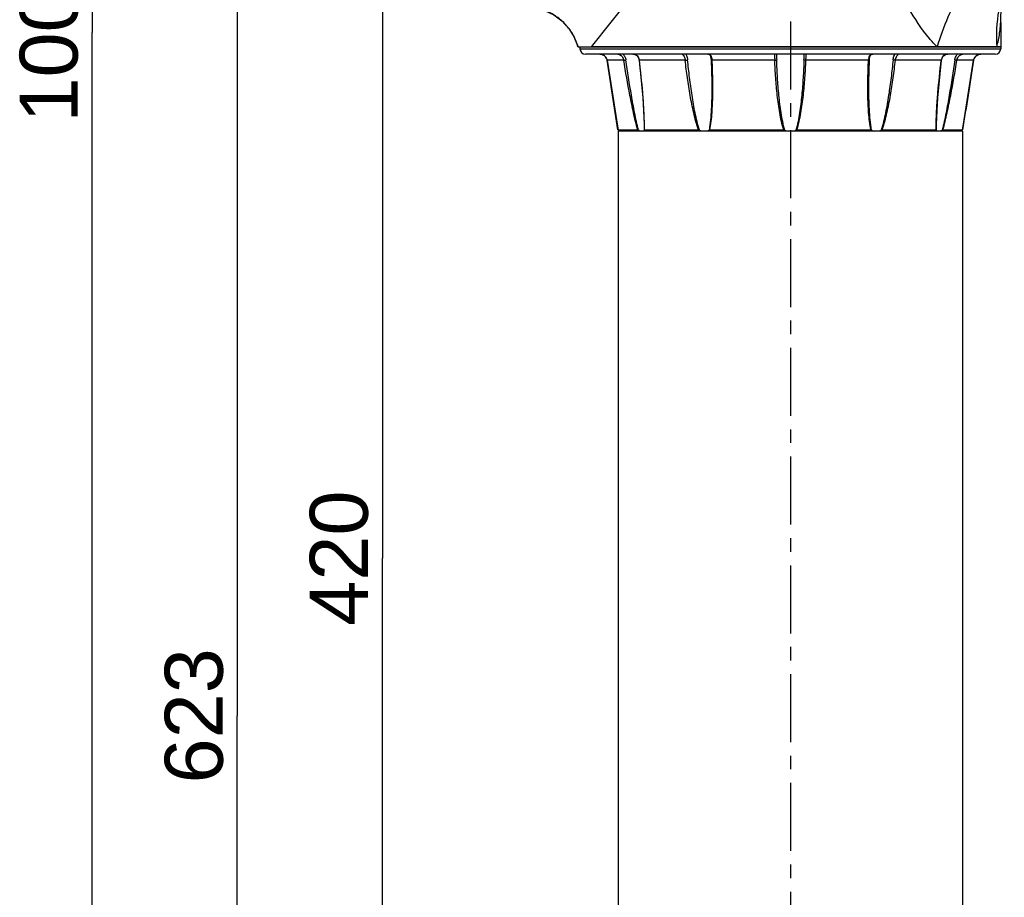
# Model space of a CAD drawing. Header units: millimetres. Extents: x 12 to 2508, y 25 to 1770.
# Tile 24 of 54: x 1243 to 1514, y 664 to 906. Entities that reach past the tile are written whole.
import ezdxf

# ---------------------------------------------------------------- set-up
doc = ezdxf.new("R2010")
doc.units = ezdxf.units.MM
doc.linetypes.add('CENTER', pattern=[0.6, 0.375, -0.075, 0.075, -0.075])
for name, color, linetype in [('ARM1_ABL4', 7, 'Continuous'), ('ARM1_PIPE_PBL5', 7, 'Continuous'), ('COVER_M_PBL14', 7, 'Continuous'), ('COVER_M_PBL25', 7, 'Continuous'), ('FLANGE_ARM1_PBL35', 7, 'Continuous'), ('FLANGE_E_PBL3', 7, 'Continuous'), ('HOLDER_M_PBL28', 7, 'Continuous'), ('HOLDER_M_PBL36', 7, 'Continuous'), ('MODULE_M_ABL1', 7, 'Continuous'), ('MODULE_M_ABL13', 7, 'Continuous'), ('new_view_6_VBL0', 7, 'Continuous')]:
    doc.layers.add(name, color=color, linetype=linetype)
doc.styles.get("Standard").update_dxf_attribs({"font": 'arial.ttf'})
doc.dimstyles.new('DIMSTYLE_4', dxfattribs={"dimtxt": 16, "dimasz": 12, "dimexe": 1, "dimexo": 0.5, "dimgap": 1, "dimtad": 1, "dimdsep": 46, "dimtxsty": 'Standard', "dimblk": '_FILLED', "dimblk1": '_FILLED', "dimblk2": '_FILLED', "dimcen": 0.09, "dimclrt": 134, "dimazin": 2, "dimtp": 0.5, "dimtm": 0.5, "dimtfac": 1, "dimtofl": 0, "dimtmove": 0, "dimatfit": 3, "dimldrblk": '_FILLED', "dimfxl": 1, "dimtolj": 1, "dimarcsym": 0})
doc.dimstyles.new('DIMSTYLE_5', dxfattribs={"dimtxt": 16, "dimasz": 12, "dimexe": 1, "dimexo": 0.5, "dimgap": 1, "dimtad": 1, "dimdsep": 46, "dimtxsty": 'Standard', "dimblk": '_FILLED', "dimblk1": '_FILLED', "dimblk2": '_FILLED', "dimcen": 0.09, "dimclrt": 134, "dimazin": 2, "dimtp": 0.8, "dimtm": 0.8, "dimtfac": 1, "dimtofl": 0, "dimtmove": 0, "dimatfit": 3, "dimldrblk": '_FILLED', "dimfxl": 1, "dimtolj": 1, "dimarcsym": 0})
doc.dimstyles.new('DIMSTYLE_6', dxfattribs={"dimtxt": 16, "dimasz": 12, "dimexe": 1, "dimexo": 0.5, "dimgap": 1, "dimtad": 1, "dimdec": 0, "dimdsep": 46, "dimtxsty": 'Standard', "dimblk": '_FILLED', "dimblk1": '_FILLED', "dimblk2": '_FILLED', "dimcen": 0.09, "dimclrt": 134, "dimazin": 2, "dimtp": 0.8, "dimtm": 0.8, "dimtfac": 1, "dimtdec": 0, "dimtofl": 0, "dimtmove": 0, "dimatfit": 3, "dimldrblk": '_FILLED', "dimfxl": 1, "dimtolj": 1, "dimarcsym": 0})

# ---------------------------------------------------------------- blocks, each defined once
blk = doc.blocks.new('_FILLED')
at = {"color": 0, "linetype": 'ByBlock'}
blk.add_solid([(0, 0), (-1, 0.2), (-1, -0.2)], dxfattribs=at)
blk = doc.blocks.new('*D11')
at = {"color": 134, "transparency": 16777216}
for p, q in [((1982.52, 807.6), (1986.52, 807.6)), ((1982.52, 807.6), (1982.52, 735.1)), ((1982.52, 662.6), (1982.52, 735.1)), ((2153.52, 662.6), (1978.52, 662.6))]:
    blk.add_line(p, q, dxfattribs=at)
at = {"color": 134, "transparency": 16777216, "xscale": 12, "yscale": 12, "zscale": 12}
for p, rotation in [((1982.52, 807.6), 90), ((1982.52, 662.6), 270)]:
    blk.add_blockref('_FILLED', p, dxfattribs=dict(at, rotation=rotation))
at = {"color": 134, "transparency": 16777216, "insert": (1962.52, 735.1), "char_height": 16, "width": 36.8, "attachment_point": 2, "rotation": 90, "line_spacing_factor": 0.9}
blk.add_mtext('145', dxfattribs=at)
blk = doc.blocks.new('*D12')
at = {"color": 134, "transparency": 16777216}
for p, q in [((1978.52, 1227.6), (2016.53, 1227.6)), ((1982.52, 1227.6), (1982.52, 1017.6)), ((1982.52, 807.6), (1982.52, 1017.6)), ((2016.34, 807.6), (1978.52, 807.6))]:
    blk.add_line(p, q, dxfattribs=at)
at = {"color": 134, "transparency": 16777216, "xscale": 12, "yscale": 12, "zscale": 12}
for p, rotation in [((1982.52, 1227.6), 90), ((1982.52, 807.6), 270)]:
    blk.add_blockref('_FILLED', p, dxfattribs=dict(at, rotation=rotation))
at = {"color": 134, "transparency": 16777216, "insert": (1962.52, 1017.6), "char_height": 16, "width": 36.8, "attachment_point": 2, "rotation": 90, "line_spacing_factor": 0.9}
blk.add_mtext('420', dxfattribs=at)
blk = doc.blocks.new('COVER_M_PBL25', base_point=(2044.27, 807.6))
at = {"layer": 'COVER_M_PBL25', "color": 7}
for p, q in [((2022.52, 864.6), (2022.52, 754.6)), ((2023.52, 865.6), (2023.92, 865.6)), ((2066.02, 749.59), (2023.92, 865.6)), ((2024.68, 863.5), (2024.78, 863.5)), ((2027.52, 749.6), (2066.02, 749.6)), ((2065.26, 751.7), (2065.45, 751.7))]:
    blk.add_line(p, q, dxfattribs=at)
at = {"layer": 'COVER_M_PBL25', "color": 2}
for p, q in [((2023.52, 865.6), (2023.52, 858.75)), ((2023.02, 832.4), (2023.02, 847.51)), ((2023.02, 767.68), (2023.02, 827.79)), ((2039.59, 807.6), (2035.85, 807.6)), ((2023.02, 767.68), (2022.52, 767.68)), ((2027.52, 763.92), (2027.52, 749.6))]:
    blk.add_line(p, q, dxfattribs=at)
at = {"layer": 'COVER_M_PBL25', "color": 7}
for centre, radius, start, end in [((2023.52, 864.6), 1, 90, 180), ((2027.52, 754.6), 5, 180, 270)]:
    blk.add_arc(centre, radius, start, end, dxfattribs=at)
at = {"layer": 'COVER_M_PBL25', "color": 2}
for points, knots in [([(2022.52, 857.87), (2022.52, 858.1), (2022.76, 858.59), (2023.27, 858.75), (2023.52, 858.75)], [0, 0, 0, 0, 0.477796, 1, 1, 1, 1]), ([(2022.79, 851.22), (2022.84, 852), (2022.97, 853.45), (2023.19, 855.96), (2023.39, 857.69), (2023.52, 858.75)], [0, 0, 0, 0, 0.309973, 0.577168, 1, 1, 1, 1]), ([(2039.59, 807.6), (2039.59, 812.93), (2038.4, 823.27), (2034.03, 837.3), (2028.83, 848.93), (2025.19, 855.78), (2023.52, 858.75)], [0, 0, 0, 0, 0.295426, 0.570897, 0.811143, 1, 1, 1, 1]), ([(2022.52, 850.87), (2022.52, 850.9), (2022.55, 851.05), (2022.69, 851.16), (2022.79, 851.22)], [0, 0, 0, 0, 0.212535, 1, 1, 1, 1]), ([(2022.52, 850.87), (2022.52, 850.59), (2022.57, 849.46), (2022.79, 848.34), (2023.02, 847.51)], [0, 0, 0, 0, 0.242082, 1, 1, 1, 1]), ([(2023.02, 847.51), (2022.96, 847.82), (2022.78, 849.05), (2022.73, 850.3), (2022.79, 851.22)], [0, 0, 0, 0, 0.25505, 1, 1, 1, 1]), ([(2023.02, 847.51), (2024.54, 844.92), (2027.65, 839.28), (2031.8, 829.96), (2035.02, 819.26), (2035.85, 811.54), (2035.85, 807.6)], [0, 0, 0, 0, 0.212602, 0.455336, 0.720849, 1, 1, 1, 1]), ([(2035.85, 807.6), (2035.85, 803.65), (2035.02, 795.93), (2031.8, 785.24), (2027.65, 775.92), (2024.54, 770.27), (2023.02, 767.68)], [0, 0, 0, 0, 0.279153, 0.544665, 0.787399, 1, 1, 1, 1]), ([(2039.59, 807.6), (2039.59, 803.37), (2038.85, 795.09), (2035.89, 783.44), (2031.97, 773.13), (2028.99, 766.83), (2027.52, 763.92)], [0, 0, 0, 0, 0.277281, 0.542462, 0.786172, 1, 1, 1, 1]), ([(2027.52, 763.92), (2026.87, 763.92), (2025.61, 764.1), (2023.97, 764.9), (2022.81, 766.13), (2022.52, 767.19), (2022.52, 767.68)], [0, 0, 0, 0, 0.281714, 0.545921, 0.783291, 1, 1, 1, 1]), ([(2027.52, 763.92), (2027.01, 764.04), (2025.14, 764.73), (2023.49, 766.29), (2023.02, 767.68)], [0, 0, 0, 0, 0.262922, 1, 1, 1, 1])]:
    blk.add_open_spline(points, degree=3, knots=knots, dxfattribs=at)
at = {"layer": 'COVER_M_PBL25', "color": 7}
for points, knots in [([(2023.02, 827.79), (2022.84, 828.1), (2022.67, 828.89), (2022.62, 830.1), (2022.67, 831.31), (2022.84, 832.1), (2023.02, 832.4)], [0, 0, 0, 0, 0.225535, 0.499968, 0.774416, 1, 1, 1, 1]), ([(2023.02, 832.4), (2023.13, 832.6), (2023.39, 832.94), (2023.8, 833.1), (2023.98, 833.1)], [0, 0, 0, 0, 0.559951, 1, 1, 1, 1]), ([(2023.98, 833.1), (2024.43, 833.1), (2025.12, 832.39), (2025.51, 831.27), (2025.65, 830.1), (2025.51, 828.92), (2025.12, 827.81), (2024.43, 827.1), (2023.98, 827.1)], [0, 0, 0, 0, 0.188123, 0.331935, 0.500108, 0.668205, 0.811924, 1, 1, 1, 1]), ([(2025.13, 828.01), (2024.82, 828.65), (2024.61, 830.09), (2024.82, 831.54), (2025.12, 832.17)], [0, 0, 0, 0, 0.499692, 1, 1, 1, 1]), ([(2023.98, 827.1), (2023.8, 827.1), (2023.39, 827.25), (2023.13, 827.59), (2023.02, 827.79)], [0, 0, 0, 0, 0.440049, 1, 1, 1, 1])]:
    blk.add_open_spline(points, degree=3, knots=knots, dxfattribs=at)
blk = doc.blocks.new('HOLDER_M_PBL28', base_point=(2088.6, 813.1))
at = {"layer": 'HOLDER_M_PBL28', "color": 7}
for p, q in [((2036.47, 876.6), (2153.02, 876.6)), ((2153.02, 869.86), (2153.02, 876.6)), ((2066.22, 749.6), (2023.97, 865.72)), ((2153.22, 749.6), (2153.22, 865.57)), ((2153.22, 749.6), (2066.22, 749.6))]:
    blk.add_line(p, q, dxfattribs=at)
at = {"layer": 'HOLDER_M_PBL28', "color": 2}
for p, q in [((2040.2, 876.6), (2095.02, 807.6)), ((2127.63, 865.8), (2095.02, 807.6)), ((2024.83, 863.36), (2095.02, 807.6)), ((2095.02, 807.6), (2153.22, 840.21))]:
    blk.add_line(p, q, dxfattribs=at)
at = {"layer": 'HOLDER_M_PBL28', "color": 7}
for points in [[(2036.47, 876.6), (2035.44, 873.9), (2033.95, 871.5), (2032.03, 869.43), (2029.76, 867.75), (2027.22, 866.53), (2024.49, 865.8), (2023.97, 865.72)], [(2153.22, 865.57), (2153.13, 866.6), (2153.04, 868.41), (2153.02, 869.86)]]:
    blk.add_lwpolyline(points, dxfattribs=at)
at = {"layer": 'HOLDER_M_PBL28', "color": 2}
for points, knots in [([(2127.63, 865.8), (2128.2, 866.81), (2130.48, 870.64), (2133.18, 874.25), (2135.48, 876.6)], [0, 0, 0, 0, 0.261659, 1, 1, 1, 1]), ([(2153.22, 847.11), (2149.08, 851.11), (2141.88, 860.34), (2137.11, 871.03), (2135.48, 876.6)], [0, 0, 0, 0, 0.498052, 1, 1, 1, 1]), ([(2153.22, 863.29), (2152.93, 864.37), (2151.94, 868.73), (2151.69, 873.25), (2151.92, 876.6)], [0, 0, 0, 0, 0.248873, 1, 1, 1, 1]), ([(2153.02, 869.86), (2153.03, 869.49), (2152.93, 871.18), (2152.85, 871.83), (2152.69, 873.22), (2152.42, 874.74), (2152.11, 876), (2151.92, 876.6)], [0, 0, 0, 0, 0.162101, 0.29688, 0.439041, 0.724926, 1, 1, 1, 1]), ([(2153.22, 840.21), (2148.22, 843.63), (2138.92, 851.49), (2131.05, 860.8), (2127.63, 865.8)], [0, 0, 0, 0, 0.499996, 1, 1, 1, 1])]:
    blk.add_open_spline(points, degree=3, knots=knots, dxfattribs=at)
blk = doc.blocks.new('*D14')
at = {"color": 134, "transparency": 16777216}
for p, q in [((2308.32, 1662.6), (1898.52, 1662.6)), ((1902.52, 1662.6), (1902.52, 1162.6)), ((1902.52, 662.6), (1902.52, 1162.6)), ((2153.52, 662.6), (1898.52, 662.6))]:
    blk.add_line(p, q, dxfattribs=at)
at = {"color": 134, "transparency": 16777216, "xscale": 12, "yscale": 12, "zscale": 12}
for p, rotation in [((1902.52, 1662.6), 90), ((1902.52, 662.6), 270)]:
    blk.add_blockref('_FILLED', p, dxfattribs=dict(at, rotation=rotation))
at = {"color": 134, "transparency": 16777216, "insert": (1882.52, 1162.6), "char_height": 16, "width": 49.0667, "attachment_point": 2, "rotation": 90, "line_spacing_factor": 0.9}
blk.add_mtext('1000', dxfattribs=at)
blk = doc.blocks.new('ARM1_PIPE_PBL5', base_point=(2125.267, 1338.169))
at = {"layer": 'ARM1_PIPE_PBL5', "color": 7}
for p, q in [((2047.517, 1135.396), (2047.517, 899.796)), ((2142.517, 1135.396), (2047.517, 1135.396)), ((2142.517, 1135.396), (2142.517, 899.796))]:
    blk.add_line(p, q, dxfattribs=at)
blk = doc.blocks.new('FLANGE_ARM1_PBL35', base_point=(2095.02, 1147.48))
at = {"layer": 'FLANGE_ARM1_PBL35', "color": 7}
for p, q in [((2037.02, 1158.6), (2037.02, 1158.1)), ((2151.52, 1156.6), (2038.52, 1156.6)), ((2153.02, 1158.6), (2040.2, 1158.6)), ((2091.17, 1156.59), (2091.17, 1156.59)), ((2147.56, 1156.6), (2147.54, 1156.6)), ((2153.02, 1158.6), (2153.02, 1158.1)), ((2044.13, 1155.77), (2044.13, 1155.76)), ((2044.13, 1155.76), (2044.39, 1155.24)), ((2044.47, 1154.92), (2046.25, 1143.77)), ((2098.87, 1156.59), (2098.87, 1156.59)), ((2145.56, 1154.92), (2145.64, 1155.25)), ((2145.64, 1155.25), (2145.91, 1155.77)), ((2073.37, 1147.38), (2073.37, 1147.37)), ((2116.67, 1147.37), (2116.67, 1147.37)), ((2047.5, 1135.69), (2047.5, 1135.69)), ((2047.5, 1135.69), (2052.98, 1135.69)), ((2047.67, 1135.53), (2047.56, 1135.64)), ((2047.82, 1135.4), (2047.67, 1135.53)), ((2054.7, 1137.15), (2054.7, 1137.15)), ((2054.76, 1135.69), (2069.72, 1135.69)), ((2072.8, 1135.69), (2093.24, 1135.69)), ((2096.8, 1135.69), (2117.23, 1135.69)), ((2120.32, 1135.69), (2135.28, 1135.69)), ((2137.06, 1135.69), (2142.53, 1135.69)), ((2142.36, 1135.53), (2142.21, 1135.4)), ((2142.48, 1135.64), (2142.36, 1135.53)), ((2142.53, 1135.69), (2142.53, 1135.69))]:
    blk.add_line(p, q, dxfattribs=at)
at = {"layer": 'FLANGE_ARM1_PBL35', "color": 2}
for p, q in [((2037.02, 1158.1), (2153.02, 1158.1)), ((2044.48, 1154.92), (2044.47, 1154.92)), ((2049.1, 1154.92), (2044.48, 1154.92)), ((2066.03, 1154.92), (2053.39, 1154.92)), ((2090.73, 1154.92), (2073.46, 1154.92)), ((2116.58, 1154.92), (2099.3, 1154.92)), ((2136.64, 1154.92), (2124, 1154.92)), ((2145.56, 1154.92), (2140.93, 1154.92)), ((2145.56, 1154.92), (2145.56, 1154.92)), ((2054.7, 1137.15), (2054.67, 1135.64)), ((2135.36, 1135.64), (2135.33, 1137.15))]:
    blk.add_line(p, q, dxfattribs=at)
at = {"layer": 'FLANGE_ARM1_PBL35', "color": 7}
for points in [[(2042.5, 1156.6), (2042.76, 1156.58), (2043.27, 1156.44), (2043.73, 1156.18), (2044.12, 1155.78), (2044.39, 1155.25), (2044.47, 1154.92)], [(2051.55, 1156.6), (2051.83, 1156.58), (2052.31, 1156.45), (2052.73, 1156.18), (2053.04, 1155.77), (2053.24, 1155.26), (2053.3, 1154.94)], [(2072.27, 1156.6), (2072.44, 1156.58), (2072.73, 1156.47), (2072.92, 1156.23), (2073.05, 1155.86), (2073.14, 1155.33), (2073.17, 1154.98)], [(2116.87, 1154.98), (2116.89, 1155.31), (2116.98, 1155.84), (2117.11, 1156.22), (2117.3, 1156.46), (2117.58, 1156.58), (2117.77, 1156.6)], [(2136.74, 1154.94), (2136.79, 1155.23), (2136.98, 1155.75), (2137.29, 1156.17), (2137.7, 1156.44), (2138.18, 1156.58), (2138.49, 1156.6)], [(2145.56, 1154.92), (2145.64, 1155.23), (2145.9, 1155.76), (2146.29, 1156.17), (2146.75, 1156.44), (2147.25, 1156.57), (2147.54, 1156.6)], [(2053.3, 1154.94), (2054.36, 1144.52), (2054.66, 1139.21), (2054.7, 1137.15)], [(2073.17, 1154.98), (2073.29, 1152.02), (2073.36, 1148.94), (2073.37, 1147.38)], [(2116.67, 1147.37), (2116.68, 1148.94), (2116.74, 1152), (2116.87, 1154.98)], [(2135.33, 1137.15), (2135.37, 1139.21), (2135.68, 1144.51), (2136.74, 1154.94)], [(2142.53, 1135.69), (2142.96, 1138.46), (2143.78, 1143.74), (2145.56, 1154.92)], [(2046.25, 1143.78), (2047.07, 1138.49), (2047.5, 1135.69)]]:
    blk.add_lwpolyline(points, dxfattribs=at)
for centre, radius, start, end in [((2038.52, 1158.1), 1.5, 180, 270), ((2151.52, 1158.1), 1.5, 270, 360), ((2095.01, 1139.52), 4.17, 248.6997, 261.8375), ((2095.02, 1139.52), 4.17, 278.1625, 291.3003)]:
    blk.add_arc(centre, radius, start, end, dxfattribs=at)
at = {"layer": 'FLANGE_ARM1_PBL35', "color": 2}
for centre, radius, start, end in [((150.64, 847), 1918.7, 8.65377, 9.23508), ((2050.76, 1154.61), 2.65, 6.8005, 7.7047), ((2139.28, 1154.61), 2.65, 172.2972, 173.1995), ((2138.34, 1154.86), 1.72, 110.2835, 113.4277), ((4039.39, 847), 1918.7, 170.76492, 171.34623), ((2006.87, 1137.13), 47.91, 359.8995, 0.0177), ((2183.16, 1137.13), 47.91, 179.9822, 180.1009)]:
    blk.add_arc(centre, radius, start, end, dxfattribs=at)
for points, knots in [([(2044.48, 1154.92), (2044.4, 1155.38), (2043.91, 1156.27), (2042.95, 1156.59), (2042.5, 1156.6)], [0, 0, 0, 0, 0.506657, 1, 1, 1, 1]), ([(2047.48, 1156.6), (2047.64, 1156.6), (2048.44, 1156.38), (2049, 1155.56), (2049.1, 1154.92)], [0, 0, 0, 0, 0.19553, 1, 1, 1, 1]), ([(2048.91, 1156.6), (2049.12, 1156.4), (2049.48, 1155.89), (2049.65, 1155.31), (2049.7, 1155)], [0, 0, 0, 0, 0.491301, 1, 1, 1, 1]), ([(2053.38, 1154.96), (2053.33, 1155.4), (2053.05, 1156.09), (2052.24, 1156.54), (2051.78, 1156.6), (2051.55, 1156.6)], [0, 0, 0, 0, 0.49358, 0.740567, 1, 1, 1, 1]), ([(2065.22, 1156.6), (2065.23, 1156.6), (2065.27, 1156.58), (2065.29, 1156.55), (2065.32, 1156.53)], [0, 0, 0, 0, 0.121189, 1, 1, 1, 1]), ([(2066.17, 1156.6), (2066.24, 1156.49), (2066.5, 1155.99), (2066.63, 1155.44), (2066.68, 1155)], [0, 0, 0, 0, 0.222114, 1, 1, 1, 1]), ([(2073.46, 1154.92), (2073.45, 1155.15), (2073.41, 1155.57), (2073.24, 1156.15), (2072.82, 1156.55), (2072.45, 1156.6), (2072.27, 1156.6)], [0, 0, 0, 0, 0.293073, 0.543792, 0.762815, 1, 1, 1, 1]), ([(2090.95, 1156.6), (2090.9, 1156.6), (2090.81, 1156.59), (2090.7, 1156.49), (2090.65, 1156.33), (2090.63, 1156.03), (2090.69, 1155.55), (2090.72, 1155.15), (2090.73, 1154.92)], [0, 0, 0, 0, 0.076448, 0.14552, 0.228088, 0.337151, 0.633525, 1, 1, 1, 1]), ([(2099.3, 1154.92), (2099.31, 1155.15), (2099.35, 1155.55), (2099.4, 1156.03), (2099.39, 1156.33), (2099.34, 1156.49), (2099.23, 1156.59), (2099.13, 1156.6), (2099.09, 1156.6)], [0, 0, 0, 0, 0.366493, 0.662858, 0.771917, 0.85448, 0.923552, 1, 1, 1, 1]), ([(2123.35, 1155), (2123.37, 1155.16), (2123.45, 1155.72), (2123.66, 1156.26), (2123.87, 1156.62)], [0, 0, 0, 0, 0.271527, 1, 1, 1, 1]), ([(2124, 1154.92), (2124.03, 1155.15), (2124.13, 1155.58), (2124.36, 1156.05), (2124.55, 1156.33), (2124.66, 1156.48), (2124.75, 1156.55), (2124.79, 1156.6), (2124.81, 1156.6)], [0, 0, 0, 0, 0.366185, 0.686172, 0.813756, 0.910545, 0.972498, 1, 1, 1, 1]), ([(2140.34, 1155), (2140.36, 1155.16), (2140.49, 1155.75), (2140.81, 1156.3), (2141.14, 1156.62)], [0, 0, 0, 0, 0.256927, 1, 1, 1, 1]), ([(2140.93, 1154.92), (2140.97, 1155.16), (2141.16, 1155.71), (2141.72, 1156.35), (2142.3, 1156.6), (2142.55, 1156.6)], [0, 0, 0, 0, 0.288276, 0.693694, 1, 1, 1, 1]), ([(2147.54, 1156.6), (2147.08, 1156.59), (2146.13, 1156.27), (2145.63, 1155.38), (2145.56, 1154.92)], [0, 0, 0, 0, 0.49337, 1, 1, 1, 1]), ([(2049.1, 1154.92), (2049.14, 1154.92), (2049.34, 1154.94), (2049.54, 1154.98), (2049.7, 1155)], [0, 0, 0, 0, 0.17123, 1, 1, 1, 1]), ([(2052.98, 1135.69), (2052.5, 1137.25), (2051.75, 1140.43), (2050.45, 1146.84), (2049.62, 1151.68), (2049.1, 1154.92)], [0, 0, 0, 0, 0.248429, 0.498839, 1, 1, 1, 1]), ([(2053.16, 1135.64), (2052.72, 1137.21), (2052.06, 1140.42), (2050.89, 1146.88), (2050.16, 1151.75), (2049.7, 1155)], [0, 0, 0, 0, 0.248785, 0.499089, 1, 1, 1, 1]), ([(2053.39, 1154.92), (2053.37, 1154.92), (2053.34, 1154.93), (2053.3, 1154.93), (2053.3, 1154.94)], [0, 0, 0, 0, 0.706396, 1, 1, 1, 1]), ([(2054.78, 1137.15), (2054.78, 1138.61), (2054.66, 1141.57), (2054.23, 1147.49), (2053.75, 1151.95), (2053.39, 1154.92)], [0, 0, 0, 0, 0.246493, 0.496325, 1, 1, 1, 1]), ([(2065.32, 1156.53), (2065.48, 1156.36), (2065.8, 1155.85), (2065.99, 1155.28), (2066.03, 1154.92)], [0, 0, 0, 0, 0.397429, 1, 1, 1, 1]), ([(2066.03, 1154.92), (2066.2, 1154.93), (2066.42, 1154.95), (2066.64, 1154.99), (2066.68, 1155)], [0, 0, 0, 0, 0.78053, 1, 1, 1, 1]), ([(2069.72, 1135.69), (2069.43, 1136.46), (2068.95, 1138.03), (2068.16, 1141.21), (2067.38, 1145.22), (2066.62, 1150.07), (2066.22, 1153.3), (2066.03, 1154.92)], [0, 0, 0, 0, 0.125372, 0.25071, 0.500991, 0.750755, 1, 1, 1, 1]), ([(2069.97, 1135.64), (2069.71, 1136.42), (2069.27, 1138), (2068.57, 1141.21), (2067.88, 1145.25), (2067.21, 1150.12), (2066.85, 1153.38), (2066.68, 1155)], [0, 0, 0, 0, 0.125306, 0.250636, 0.500819, 0.750616, 1, 1, 1, 1]), ([(2072.8, 1135.69), (2072.97, 1136.46), (2073.22, 1138.04), (2073.52, 1141.22), (2073.67, 1145.24), (2073.65, 1150.08), (2073.54, 1153.31), (2073.46, 1154.92)], [0, 0, 0, 0, 0.123156, 0.247389, 0.497298, 0.748301, 1, 1, 1, 1]), ([(2073.46, 1154.92), (2073.39, 1154.92), (2073.31, 1154.93), (2073.17, 1154.95), (2073.17, 1154.98)], [0, 0, 0, 0, 0.704835, 1, 1, 1, 1]), ([(2090.73, 1154.92), (2090.84, 1154.92), (2091.02, 1154.94), (2091.21, 1154.96), (2091.26, 1155)], [0, 0, 0, 0, 0.630142, 1, 1, 1, 1]), ([(2093.24, 1135.69), (2092.97, 1136.46), (2092.55, 1138.03), (2091.92, 1141.21), (2091.38, 1145.23), (2090.96, 1150.07), (2090.79, 1153.3), (2090.73, 1154.92)], [0, 0, 0, 0, 0.125137, 0.250229, 0.500265, 0.750189, 1, 1, 1, 1]), ([(2091.17, 1156.59), (2091.17, 1156.35), (2091.22, 1155.82), (2091.25, 1155.29), (2091.26, 1155)], [0, 0, 0, 0, 0.451499, 1, 1, 1, 1]), ([(2093.5, 1135.64), (2093.26, 1136.42), (2092.88, 1138), (2092.32, 1141.21), (2091.84, 1145.26), (2091.46, 1150.13), (2091.31, 1153.38), (2091.26, 1155)], [0, 0, 0, 0, 0.125111, 0.250241, 0.500231, 0.750161, 1, 1, 1, 1]), ([(2098.77, 1155), (2098.72, 1153.38), (2098.57, 1150.13), (2098.2, 1145.26), (2097.71, 1141.21), (2097.16, 1138), (2096.78, 1136.42), (2096.53, 1135.64)], [0, 0, 0, 0, 0.249839, 0.499769, 0.74976, 0.874889, 1, 1, 1, 1]), ([(2096.8, 1135.69), (2097.06, 1136.46), (2097.48, 1138.03), (2098.11, 1141.21), (2098.65, 1145.23), (2099.08, 1150.07), (2099.24, 1153.3), (2099.3, 1154.92)], [0, 0, 0, 0, 0.125137, 0.250229, 0.500265, 0.750189, 1, 1, 1, 1]), ([(2098.77, 1155), (2098.78, 1155.29), (2098.82, 1155.82), (2098.87, 1156.35), (2098.87, 1156.59)], [0, 0, 0, 0, 0.548263, 1, 1, 1, 1]), ([(2099.3, 1154.92), (2099.19, 1154.92), (2099.02, 1154.94), (2098.83, 1154.96), (2098.77, 1155)], [0, 0, 0, 0, 0.630132, 1, 1, 1, 1]), ([(2117.23, 1135.69), (2117.06, 1136.46), (2116.82, 1138.04), (2116.52, 1141.22), (2116.37, 1145.24), (2116.38, 1150.08), (2116.5, 1153.31), (2116.58, 1154.92)], [0, 0, 0, 0, 0.123156, 0.247389, 0.497298, 0.748301, 1, 1, 1, 1]), ([(2117.52, 1156.58), (2117.37, 1156.55), (2117.06, 1156.44), (2116.75, 1156.04), (2116.62, 1155.51), (2116.59, 1155.13), (2116.58, 1154.92)], [0, 0, 0, 0, 0.225201, 0.448079, 0.705623, 1, 1, 1, 1]), ([(2116.58, 1154.92), (2116.65, 1154.92), (2116.72, 1154.93), (2116.86, 1154.95), (2116.87, 1154.98)], [0, 0, 0, 0, 0.704858, 1, 1, 1, 1]), ([(2123.35, 1155), (2123.19, 1153.38), (2122.83, 1150.12), (2122.16, 1145.25), (2121.46, 1141.21), (2120.76, 1138), (2120.33, 1136.42), (2120.06, 1135.64)], [0, 0, 0, 0, 0.249384, 0.499181, 0.749364, 0.874694, 1, 1, 1, 1]), ([(2120.32, 1135.69), (2120.61, 1136.46), (2121.09, 1138.03), (2121.88, 1141.21), (2122.66, 1145.22), (2123.41, 1150.07), (2123.82, 1153.3), (2124, 1154.92)], [0, 0, 0, 0, 0.125372, 0.25071, 0.500991, 0.750755, 1, 1, 1, 1]), ([(2124, 1154.92), (2123.83, 1154.93), (2123.61, 1154.95), (2123.4, 1154.99), (2123.35, 1155)], [0, 0, 0, 0, 0.780524, 1, 1, 1, 1]), ([(2135.25, 1137.15), (2135.25, 1138.61), (2135.37, 1141.57), (2135.8, 1147.49), (2136.28, 1151.95), (2136.64, 1154.92)], [0, 0, 0, 0, 0.246493, 0.496325, 1, 1, 1, 1]), ([(2136.64, 1154.92), (2136.67, 1154.92), (2136.69, 1154.93), (2136.73, 1154.93), (2136.74, 1154.94)], [0, 0, 0, 0, 0.706367, 1, 1, 1, 1]), ([(2137.66, 1156.44), (2137.38, 1156.32), (2136.88, 1155.89), (2136.69, 1155.28), (2136.65, 1154.96)], [0, 0, 0, 0, 0.490112, 1, 1, 1, 1]), ([(2140.34, 1155), (2139.88, 1151.75), (2139.14, 1146.88), (2137.98, 1140.42), (2137.31, 1137.21), (2136.88, 1135.64)], [0, 0, 0, 0, 0.500911, 0.751215, 1, 1, 1, 1]), ([(2137.06, 1135.69), (2137.53, 1137.25), (2138.28, 1140.43), (2139.59, 1146.84), (2140.42, 1151.68), (2140.93, 1154.92)], [0, 0, 0, 0, 0.248429, 0.498839, 1, 1, 1, 1]), ([(2140.93, 1154.92), (2140.9, 1154.92), (2140.7, 1154.94), (2140.5, 1154.98), (2140.34, 1155)], [0, 0, 0, 0, 0.171226, 1, 1, 1, 1]), ([(2073.37, 1147.37), (2073.37, 1145.4), (2073.31, 1142.45), (2073.04, 1138.53), (2072.8, 1136.59), (2072.6, 1135.64)], [0, 0, 0, 0, 0.502059, 0.751992, 1, 1, 1, 1]), ([(2117.43, 1135.64), (2117.24, 1136.59), (2117, 1138.53), (2116.72, 1142.45), (2116.67, 1145.4), (2116.67, 1147.37)], [0, 0, 0, 0, 0.248007, 0.497941, 1, 1, 1, 1])]:
    blk.add_open_spline(points, degree=3, knots=knots, dxfattribs=at)
for points in [[(2117.76, 1156.6), (2117.68, 1156.6), (2117.6, 1156.59), (2117.52, 1156.58)], [(2138.48, 1156.6), (2138.35, 1156.6), (2138.21, 1156.59), (2138.07, 1156.56)], [(2138.07, 1156.56), (2137.96, 1156.54), (2137.85, 1156.51), (2137.75, 1156.47)], [(2054.76, 1135.69), (2054.78, 1136.14), (2054.78, 1136.6), (2054.78, 1137.05)], [(2135.28, 1135.69), (2135.26, 1136.14), (2135.25, 1136.6), (2135.25, 1137.05)]]:
    blk.add_open_spline(points, degree=3, dxfattribs=at)
at = {"layer": 'FLANGE_ARM1_PBL35', "color": 7}
for points, knots in [([(2047.5, 1135.69), (2047.5, 1135.68), (2047.53, 1135.67), (2047.54, 1135.65), (2047.56, 1135.64)], [0, 0, 0, 0, 0.301878, 1, 1, 1, 1]), ([(2053.16, 1135.64), (2053.14, 1135.65), (2053.08, 1135.67), (2053.02, 1135.69), (2052.98, 1135.69)], [0, 0, 0, 0, 0.296314, 1, 1, 1, 1]), ([(2053.16, 1135.64), (2053.22, 1135.61), (2053.44, 1135.52), (2053.67, 1135.44), (2053.85, 1135.4)], [0, 0, 0, 0, 0.273436, 1, 1, 1, 1]), ([(2054.44, 1135.4), (2054.47, 1135.41), (2054.57, 1135.46), (2054.65, 1135.56), (2054.67, 1135.64)], [0, 0, 0, 0, 0.266172, 1, 1, 1, 1]), ([(2054.76, 1135.69), (2054.75, 1135.69), (2054.71, 1135.69), (2054.68, 1135.66), (2054.67, 1135.64)], [0, 0, 0, 0, 0.313845, 1, 1, 1, 1]), ([(2069.97, 1135.64), (2070.2, 1135.56), (2070.51, 1135.47), (2070.83, 1135.41), (2070.9, 1135.4)], [0, 0, 0, 0, 0.756175, 1, 1, 1, 1]), ([(2071.93, 1135.4), (2072, 1135.41), (2072.23, 1135.46), (2072.45, 1135.55), (2072.6, 1135.64)], [0, 0, 0, 0, 0.267606, 1, 1, 1, 1]), ([(2072.8, 1135.69), (2072.78, 1135.69), (2072.71, 1135.69), (2072.64, 1135.66), (2072.6, 1135.64)], [0, 0, 0, 0, 0.281313, 1, 1, 1, 1]), ([(2117.43, 1135.64), (2117.39, 1135.66), (2117.32, 1135.69), (2117.25, 1135.69), (2117.23, 1135.69)], [0, 0, 0, 0, 0.718688, 1, 1, 1, 1]), ([(2117.43, 1135.64), (2117.48, 1135.61), (2117.69, 1135.5), (2117.92, 1135.43), (2118.1, 1135.4)], [0, 0, 0, 0, 0.234267, 1, 1, 1, 1]), ([(2119.13, 1135.4), (2119.21, 1135.41), (2119.52, 1135.47), (2119.83, 1135.56), (2120.06, 1135.64)], [0, 0, 0, 0, 0.243825, 1, 1, 1, 1]), ([(2135.36, 1135.64), (2135.35, 1135.66), (2135.32, 1135.69), (2135.29, 1135.69), (2135.28, 1135.69)], [0, 0, 0, 0, 0.686157, 1, 1, 1, 1]), ([(2135.36, 1135.64), (2135.39, 1135.56), (2135.46, 1135.46), (2135.56, 1135.41), (2135.59, 1135.4)], [0, 0, 0, 0, 0.733827, 1, 1, 1, 1]), ([(2136.19, 1135.4), (2136.24, 1135.41), (2136.48, 1135.47), (2136.71, 1135.56), (2136.88, 1135.64)], [0, 0, 0, 0, 0.225245, 1, 1, 1, 1]), ([(2137.06, 1135.69), (2137.04, 1135.69), (2136.98, 1135.68), (2136.92, 1135.66), (2136.88, 1135.64)], [0, 0, 0, 0, 0.196351, 1, 1, 1, 1]), ([(2142.48, 1135.64), (2142.49, 1135.65), (2142.51, 1135.67), (2142.53, 1135.68), (2142.53, 1135.69)], [0, 0, 0, 0, 0.698139, 1, 1, 1, 1])]:
    blk.add_open_spline(points, degree=3, knots=knots, dxfattribs=at)
for points in [[(2069.97, 1135.64), (2069.89, 1135.67), (2069.8, 1135.69), (2069.72, 1135.69)], [(2093.5, 1135.64), (2093.42, 1135.67), (2093.33, 1135.69), (2093.24, 1135.69)], [(2096.8, 1135.69), (2096.71, 1135.69), (2096.62, 1135.67), (2096.53, 1135.64)], [(2120.32, 1135.69), (2120.23, 1135.69), (2120.14, 1135.67), (2120.06, 1135.64)]]:
    blk.add_open_spline(points, degree=3, dxfattribs=at)
blk = doc.blocks.new('ARM1_ABL4', base_point=(2125.27, 1326.07))
at = {"layer": 'ARM1_PIPE_PBL5'}
blk.add_blockref('ARM1_PIPE_PBL5', (2125.27, 1338.17), dxfattribs=at)
at = {"layer": 'FLANGE_ARM1_PBL35'}
blk.add_blockref('FLANGE_ARM1_PBL35', (2095.02, 1147.48), dxfattribs=at)
blk = doc.blocks.new('*D21')
at = {"color": 134, "transparency": 16777216}
for p, q in [((2025.52, 1285.6), (1938.52, 1285.6)), ((1942.52, 1285.6), (1942.52, 974.1)), ((1942.52, 662.6), (1942.52, 974.1)), ((2153.52, 662.6), (1938.52, 662.6))]:
    blk.add_line(p, q, dxfattribs=at)
at = {"color": 134, "transparency": 16777216, "xscale": 12, "yscale": 12, "zscale": 12}
for p, rotation in [((1942.52, 1285.6), 90), ((1942.52, 662.6), 270)]:
    blk.add_blockref('_FILLED', p, dxfattribs=dict(at, rotation=rotation))
at = {"color": 134, "transparency": 16777216, "insert": (1922.52, 974.1), "char_height": 16, "width": 36.8, "attachment_point": 2, "rotation": 90, "line_spacing_factor": 0.9}
blk.add_mtext('623', dxfattribs=at)
blk = doc.blocks.new('HOLDER_M_PBL36', base_point=(2088.6, 1222.1))
at = {"layer": 'HOLDER_M_PBL36', "color": 7}
for p, q in [((2023.97, 1169.47), (2066.22, 1285.6)), ((2153.22, 1285.6), (2066.22, 1285.6)), ((2153.22, 1169.62), (2153.22, 1285.6)), ((2153.02, 1165.33), (2153.02, 1158.6)), ((2036.47, 1158.6), (2153.02, 1158.6))]:
    blk.add_line(p, q, dxfattribs=at)
at = {"layer": 'HOLDER_M_PBL36', "color": 2}
for p, q in [((2095.02, 1227.6), (2024.83, 1171.83)), ((2040.2, 1158.6), (2095.02, 1227.6)), ((2095.02, 1227.6), (2127.63, 1169.4)), ((2153.22, 1194.98), (2095.02, 1227.6))]:
    blk.add_line(p, q, dxfattribs=at)
at = {"layer": 'HOLDER_M_PBL36', "color": 7}
for points in [[(2023.97, 1169.47), (2024.49, 1169.39), (2027.22, 1168.67), (2029.76, 1167.44), (2032.03, 1165.76), (2033.95, 1163.69), (2035.44, 1161.29), (2036.47, 1158.6)], [(2153.02, 1165.33), (2153.04, 1166.78), (2153.13, 1168.59), (2153.22, 1169.62)]]:
    blk.add_lwpolyline(points, dxfattribs=at)
at = {"layer": 'HOLDER_M_PBL36', "color": 2}
for centre, radius, start, end in [((2022.01, 1154.58), 15.02, 75.4846, 82.5081), ((2022.02, 1154.59), 15, 70.5411, 75.4889), ((2022.02, 1154.59), 15, 64.8519, 70.5335), ((2022.02, 1154.6), 15, 59.6609, 64.8517), ((2022, 1154.58), 15.03, 53.7221, 59.6549), ((2022.02, 1154.6), 14.99, 48.74, 53.7226), ((2022, 1154.58), 15.02, 42.1857, 48.7315), ((2022.02, 1154.59), 15, 37.7356, 42.1862), ((2022, 1154.59), 15.02, 29.9503, 37.7276), ((2022.04, 1154.61), 14.97, 26.6779, 29.9475), ((2021.98, 1154.58), 15.04, 15.6821, 26.6662), ((2022.11, 1154.62), 14.91, 15.4656, 15.6672)]:
    blk.add_arc(centre, radius, start, end, dxfattribs=at)
for points, knots in [([(2153.22, 1194.98), (2148.22, 1191.56), (2138.92, 1183.7), (2131.05, 1174.39), (2127.63, 1169.4)], [0, 0, 0, 0, 0.499996, 1, 1, 1, 1]), ([(2153.22, 1188.09), (2149.08, 1184.08), (2141.88, 1174.85), (2137.11, 1164.17), (2135.48, 1158.6)], [0, 0, 0, 0, 0.498053, 1, 1, 1, 1]), ([(2153.22, 1171.9), (2152.93, 1170.83), (2151.94, 1166.47), (2151.69, 1161.94), (2151.92, 1158.6)], [0, 0, 0, 0, 0.248874, 1, 1, 1, 1]), ([(2135.48, 1158.6), (2134.74, 1159.35), (2131.76, 1162.67), (2129.3, 1166.43), (2127.63, 1169.4)], [0, 0, 0, 0, 0.236441, 1, 1, 1, 1]), ([(2151.92, 1158.6), (2152.3, 1159.82), (2152.68, 1161.7), (2152.91, 1163.97), (2153, 1164.96), (2153.02, 1165.33)], [0, 0, 0, 0, 0.560649, 0.837663, 1, 1, 1, 1])]:
    blk.add_open_spline(points, degree=3, knots=knots, dxfattribs=at)
blk = doc.blocks.new('MODULE_M_ABL1', base_point=(2002.822, 945.096))
at = {"layer": 'COVER_M_PBL25'}
blk.add_blockref('COVER_M_PBL25', (2044.269, 807.596), dxfattribs=at)
at = {"layer": 'HOLDER_M_PBL28'}
blk.add_blockref('HOLDER_M_PBL28', (2088.595, 813.096), dxfattribs=at)
at = {"layer": 'MODULE_M_ABL1', "color": 134}
for base, p1, p2, angle, dimstyle, picture, middle in [((1982.517, 1227.596), (2016.836, 807.596), (2017.029, 1227.596), 90, 'DIMSTYLE_5', '*D12', (1982.517, 1017.125)), ((1982.517, 662.596), (1987.017, 807.596), (2154.017, 662.596), 270, 'DIMSTYLE_4', '*D11', (1982.517, 735.217))]:
    dim = blk.add_linear_dim(base=base, p1=p1, p2=p2, angle=angle, dimstyle=dimstyle, dxfattribs=at)
    dim.commit()
    dim.dimension.update_dxf_attribs({"geometry": picture, "text_midpoint": middle, "dimtype": 128})
blk = doc.blocks.new('FLANGE_E_PBL3', base_point=(2209.2845, 1219.5689))
at = {"layer": 'FLANGE_E_PBL3', "color": 134}
dim = blk.add_linear_dim(base=(1902.5174, 662.5964), p1=(2308.8174, 1662.5964), p2=(2154.0174, 662.5964), angle=270, dimstyle='DIMSTYLE_6', dxfattribs=at)
dim.commit()
dim.dimension.update_dxf_attribs({"geometry": '*D14', "text_midpoint": (1902.5174, 1163.0002), "dimtype": 128})
blk = doc.blocks.new('COVER_M_PBL14', base_point=(2039.017, 974.1))
at = {"layer": 'COVER_M_PBL14', "color": 7}
for p, q in [((2023.915, 1169.59), (2066.02, 1285.603)), ((2027.517, 1285.596), (2066.017, 1285.596)), ((2065.255, 1283.496), (2065.453, 1283.496)), ((2022.517, 1280.596), (2022.517, 1170.596)), ((2024.68, 1171.696), (2024.781, 1171.696)), ((2023.517, 1169.596), (2023.917, 1169.596))]:
    blk.add_line(p, q, dxfattribs=at)
at = {"layer": 'COVER_M_PBL14', "color": 2}
for p, q in [((2027.517, 1285.596), (2027.517, 1271.274)), ((2023.017, 1267.509), (2022.517, 1267.509)), ((2023.017, 1207.402), (2023.017, 1267.509)), ((2039.592, 1227.596), (2035.847, 1227.596)), ((2023.017, 1187.684), (2023.017, 1202.791)), ((2023.517, 1176.443), (2023.517, 1169.596))]:
    blk.add_line(p, q, dxfattribs=at)
at = {"layer": 'COVER_M_PBL14', "color": 7}
for centre, radius, start, end in [((2027.517, 1280.596), 5, 90, 180), ((2023.517, 1170.596), 1, 180, 270)]:
    blk.add_arc(centre, radius, start, end, dxfattribs=at)
at = {"layer": 'COVER_M_PBL14', "color": 2}
for points, knots in [([(2027.517, 1271.274), (2026.872, 1271.274), (2025.614, 1271.093), (2023.97, 1270.296), (2022.812, 1269.06), (2022.517, 1268.006), (2022.517, 1267.509)], [0, 0, 0, 0, 0.2814651, 0.5456221, 0.783188, 1, 1, 1, 1]), ([(2023.019, 1267.509), (2023.17, 1267.95), (2024.139, 1269.725), (2026.026, 1270.915), (2027.517, 1271.274)], [0, 0, 0, 0, 0.2329214, 1, 1, 1, 1]), ([(2027.517, 1271.274), (2028.99, 1268.367), (2031.969, 1262.059), (2035.891, 1251.751), (2038.845, 1240.105), (2039.592, 1231.822), (2039.592, 1227.596)], [0, 0, 0, 0, 0.2138176, 0.4574984, 0.7226933, 1, 1, 1, 1]), ([(2023.017, 1267.509), (2024.542, 1264.92), (2027.647, 1259.278), (2031.804, 1249.957), (2035.016, 1239.259), (2035.847, 1231.542), (2035.847, 1227.596)], [0, 0, 0, 0, 0.2126028, 0.4553361, 0.7208497, 1, 1, 1, 1]), ([(2035.847, 1227.596), (2035.847, 1223.651), (2035.016, 1215.934), (2031.804, 1205.235), (2027.647, 1195.915), (2024.542, 1190.273), (2023.017, 1187.684)], [0, 0, 0, 0, 0.2791523, 0.544664, 0.7873965, 1, 1, 1, 1]), ([(2039.592, 1227.596), (2039.592, 1222.261), (2038.401, 1211.924), (2034.025, 1197.891), (2028.83, 1186.258), (2025.188, 1179.415), (2023.517, 1176.443)], [0, 0, 0, 0, 0.2954292, 0.5709381, 0.8111568, 1, 1, 1, 1]), ([(2023.017, 1187.684), (2022.94, 1187.402), (2022.668, 1186.302), (2022.517, 1185.167), (2022.517, 1184.326)], [0, 0, 0, 0, 0.2582822, 1, 1, 1, 1]), ([(2022.793, 1183.976), (2022.773, 1184.279), (2022.73, 1185.519), (2022.855, 1186.762), (2023.017, 1187.684)], [0, 0, 0, 0, 0.2450797, 1, 1, 1, 1]), ([(2022.517, 1184.326), (2022.517, 1184.293), (2022.548, 1184.139), (2022.687, 1184.032), (2022.793, 1183.976)], [0, 0, 0, 0, 0.2125397, 1, 1, 1, 1]), ([(2023.517, 1176.443), (2023.386, 1177.501), (2023.19, 1179.231), (2022.972, 1181.744), (2022.836, 1183.195), (2022.793, 1183.976)], [0, 0, 0, 0, 0.4228168, 0.689972, 1, 1, 1, 1]), ([(2023.517, 1176.443), (2023.266, 1176.443), (2022.762, 1176.604), (2022.517, 1177.095), (2022.517, 1177.325)], [0, 0, 0, 0, 0.5220538, 1, 1, 1, 1])]:
    blk.add_open_spline(points, degree=3, knots=knots, dxfattribs=at)
at = {"layer": 'COVER_M_PBL14', "color": 7}
for points, knots in [([(2023.017, 1202.791), (2022.84, 1203.096), (2022.669, 1203.887), (2022.623, 1205.096), (2022.669, 1206.306), (2022.839, 1207.096), (2023.017, 1207.402)], [0, 0, 0, 0, 0.2255346, 0.4999679, 0.7744157, 1, 1, 1, 1]), ([(2023.017, 1207.402), (2023.133, 1207.6), (2023.386, 1207.938), (2023.797, 1208.096), (2023.977, 1208.096)], [0, 0, 0, 0, 0.5599518, 1, 1, 1, 1]), ([(2023.977, 1202.096), (2024.433, 1202.096), (2025.121, 1202.807), (2025.507, 1203.925), (2025.653, 1205.097), (2025.506, 1206.269), (2025.12, 1207.386), (2024.433, 1208.096), (2023.977, 1208.096)], [0, 0, 0, 0, 0.1881576, 0.3319565, 0.50012, 0.6681946, 0.8119081, 1, 1, 1, 1]), ([(2025.123, 1203.022), (2024.82, 1203.661), (2024.611, 1205.103), (2024.823, 1206.545), (2025.128, 1207.182)], [0, 0, 0, 0, 0.5005096, 1, 1, 1, 1]), ([(2023.977, 1202.096), (2023.797, 1202.096), (2023.386, 1202.255), (2023.133, 1202.593), (2023.017, 1202.791)], [0, 0, 0, 0, 0.4400497, 1, 1, 1, 1])]:
    blk.add_open_spline(points, degree=3, knots=knots, dxfattribs=at)
at = {"layer": 'COVER_M_PBL14', "color": 134}
dim = blk.add_linear_dim(base=(1942.517, 662.596), p1=(2026.017, 1285.596), p2=(2154.017, 662.596), angle=270, dimstyle='DIMSTYLE_5', dxfattribs=at)
dim.commit()
dim.dimension.update_dxf_attribs({"geometry": '*D21', "text_midpoint": (1942.517, 973.832), "dimtype": 128})
blk = doc.blocks.new('MODULE_M_ABL13', base_point=(2039.02, 974.1))
at = {"layer": 'COVER_M_PBL14'}
blk.add_blockref('COVER_M_PBL14', (2039.02, 974.1), dxfattribs=at)
at = {"layer": 'HOLDER_M_PBL36'}
blk.add_blockref('HOLDER_M_PBL36', (2088.6, 1222.1), dxfattribs=at)
blk = doc.blocks.new('NEW_VIEW_6_VBL0', base_point=(2193.09, 1219.57))
at = {"layer": 'ARM1_ABL4'}
blk.add_blockref('ARM1_ABL4', (2125.27, 1326.07), dxfattribs=at)
at = {"layer": 'FLANGE_E_PBL3'}
blk.add_blockref('FLANGE_E_PBL3', (2209.28, 1219.57), dxfattribs=at)
at = {"layer": 'MODULE_M_ABL1'}
blk.add_blockref('MODULE_M_ABL1', (2002.82, 945.1), dxfattribs=at)
at = {"layer": 'MODULE_M_ABL13'}
blk.add_blockref('MODULE_M_ABL13', (2039.02, 974.1), dxfattribs=at)

msp = doc.modelspace()

# ---------------------------------------------------------------- linework, layer by layer
at = {"color": 1, "linetype": 'CENTER', "ltscale": 50}
msp.add_line((1455, 1025.67), (1455, 489.67), dxfattribs=at)

# ---------------------------------------------------------------- block references
at = {"layer": 'new_view_6_VBL0'}
msp.add_blockref('NEW_VIEW_6_VBL0', (1553.07, 959.64), dxfattribs=at)

doc.saveas('drawing.dxf')
